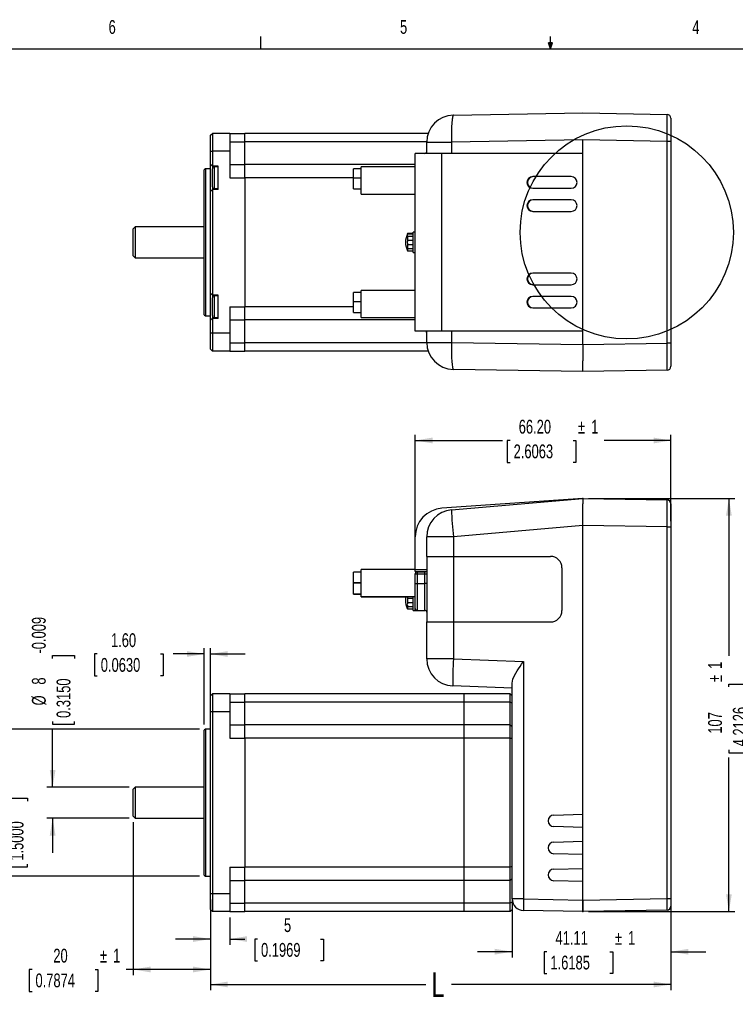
# Model space of a CAD drawing. Extents: x 11 to 421, y 5 to 275.
# Tile 3 of 15: x 124 to 248, y 105 to 275. Entities that reach past the tile are written whole.
import ezdxf
from ezdxf.enums import TextEntityAlignment as Align

# ---------------------------------------------------------------- set-up
doc = ezdxf.new("R2010")
doc.units = 0
doc.header["$PDSIZE"] = -1
doc.layers.get('0').update_dxf_attribs({"linetype": 'CONTINUOUS'})
doc.dimstyles.new('SLDDIMSTYLE0', dxfattribs={"dimtxt": 2.38125, "dimasz": 3, "dimexe": 0, "dimexo": 0.0625, "dimgap": 0.595313, "dimtad": 0, "dimlfac": 1.5, "dimrnd": 1e-09, "dimzin": 12, "dimsah": 1, "dimcen": 0.09, "dimazin": 3, "dimtfac": 1, "dimtofl": 0, "dimtmove": 0, "dimatfit": 3})
doc.dimstyles.new('SLDDIMSTYLE1', dxfattribs={"dimtxt": 2.38125, "dimasz": 3, "dimexe": 0, "dimexo": 0.0625, "dimgap": 0.595313, "dimtad": 0, "dimlfac": 1.5, "dimrnd": 1e-09, "dimzin": 4, "dimsah": 1, "dimcen": 0.09, "dimazin": 3, "dimtfac": 1, "dimtofl": 0, "dimtmove": 0, "dimatfit": 3})
doc.dimstyles.new('SLDDIMSTYLE2', dxfattribs={"dimtxt": 2.38125, "dimasz": 3, "dimexe": 0, "dimexo": 0.0625, "dimgap": 0.595313, "dimtad": 0, "dimlfac": 1.5, "dimrnd": 1e-09, "dimzin": 12, "dimsah": 1, "dimcen": 0.09, "dimazin": 3, "dimtfac": 1, "dimtmove": 0, "dimatfit": 3})
doc.dimstyles.new('SLDDIMSTYLE3', dxfattribs={"dimtxt": 2.38125, "dimasz": 3, "dimexe": 0, "dimexo": 0.0625, "dimgap": 0.595313, "dimtad": 0, "dimlfac": 1.5, "dimrnd": 1e-09, "dimzin": 4, "dimsah": 1, "dimcen": 0.09, "dimazin": 3, "dimtfac": 1, "dimtmove": 0, "dimatfit": 3})
doc.dimstyles.new('SLDDIMSTYLE4', dxfattribs={"dimtxt": 4.233333, "dimasz": 3, "dimexe": 0, "dimexo": 0.0625, "dimgap": 1.058333, "dimtad": 0, "dimlfac": 1.5, "dimrnd": 1e-09, "dimzin": 12, "dimsah": 1, "dimcen": 0.09, "dimazin": 3, "dimtfac": 1, "dimtofl": 0, "dimtmove": 0, "dimatfit": 3})

# ---------------------------------------------------------------- blocks, each defined once
blk = doc.blocks.new('_D')
at = {"color": 7, "linetype": 'CONTINUOUS'}
for p, q in [((222.51, 192.7), (247.71, 192.7)), ((246.71, 192.7), (246.71, 165.52)), ((246.71, 160.16), (246.71, 160.65)), ((246.71, 160.65), (250.49, 160.65)), ((250.49, 160.65), (250.49, 160.16)), ((246.71, 149.28), (246.71, 148.8)), ((246.71, 148.8), (250.49, 148.8)), ((246.71, 121.37), (246.71, 147.95)), ((250.49, 148.8), (250.49, 149.28)), ((222.51, 121.37), (247.71, 121.37))]:
    blk.add_line(p, q, dxfattribs=at)
for points in [[(246.71, 192.7), (246.21, 189.7), (247.21, 189.7)], [(246.71, 121.37), (247.21, 124.37), (246.21, 124.37)]]:
    blk.add_solid(points, dxfattribs=at)
at = {"color": 7, "linetype": 'CONTINUOUS', "width": 0.7}
for s, height, p in [('1', 2.38, (246.22, 163.28, 0.07)), ('%%p', 2.381, (246.22, 161.01, 0.07)), ('4.2126', 2.381, (250.49, 149.89, 0.07)), ('107', 2.381, (246.22, 152.08, 0.07))]:
    blk.add_text(s, height=height, rotation=90, dxfattribs=at).set_placement(p, align=Align.BOTTOM_LEFT)
blk = doc.blocks.new('_D_1')
at = {"color": 7, "linetype": 'CONTINUOUS'}
for p, q in [((192.57, 181.43), (192.57, 203.7)), ((192.57, 202.7), (207.63, 202.7)), ((208.96, 202.7), (208.47, 202.7)), ((208.47, 202.7), (208.47, 198.92)), ((219.84, 202.7), (220.32, 202.7)), ((220.32, 202.7), (220.32, 198.92)), ((236.71, 202.7), (225.2, 202.7)), ((236.71, 188.78), (236.71, 203.7)), ((208.47, 198.92), (208.96, 198.92)), ((220.32, 198.92), (219.84, 198.92))]:
    blk.add_line(p, q, dxfattribs=at)
for points in [[(192.57, 202.7), (195.57, 202.2), (195.57, 203.2)], [(236.71, 202.7), (233.71, 203.2), (233.71, 202.2)]]:
    blk.add_solid(points, dxfattribs=at)
at = {"color": 7, "linetype": 'CONTINUOUS', "width": 0.7}
for s, height, p in [('66.20', 2.381, (210.44, 203.18, 0.07)), ('%%p', 2.381, (220.68, 203.18, 0.07)), ('1', 2.38, (222.95, 203.18, 0.07)), ('2.6063', 2.381, (209.56, 198.92, 0.07))]:
    blk.add_text(s, height=height, dxfattribs=at).set_placement(p, align=Align.BOTTOM_LEFT)
blk = doc.blocks.new('_D_2')
at = {"color": 7, "linetype": 'CONTINUOUS'}
for p, q in [((143.91, 136.83), (143.91, 110.37)), ((157.24, 123.45), (157.24, 110.37)), ((126.45, 111.37), (125.97, 111.37)), ((125.97, 111.37), (125.97, 107.58)), ((137.33, 111.37), (137.82, 111.37)), ((137.82, 111.37), (137.82, 107.58)), ((143.91, 111.37), (142.69, 111.37)), ((157.24, 111.37), (143.91, 111.37)), ((125.97, 107.58), (126.45, 107.58)), ((137.82, 107.58), (137.33, 107.58))]:
    blk.add_line(p, q, dxfattribs=at)
for points in [[(143.91, 111.37), (146.91, 110.87), (146.91, 111.87)], [(157.24, 111.37), (154.24, 111.87), (154.24, 110.87)]]:
    blk.add_solid(points, dxfattribs=at)
at = {"color": 7, "linetype": 'CONTINUOUS', "width": 0.7}
for s, height, p in [('20', 2.381, (130.13, 111.85, 0.07)), ('%%p', 2.381, (138.18, 111.85, 0.07)), ('1', 2.38, (140.45, 111.85, 0.07)), ('0.7874', 2.381, (127.05, 107.58, 0.07))]:
    blk.add_text(s, height=height, dxfattribs=at).set_placement(p, align=Align.BOTTOM_LEFT)
blk = doc.blocks.new('_D_3')
at = {"color": 7, "linetype": 'CONTINUOUS'}
for p, q in [((130.01, 165.07), (130.01, 165.56)), ((130.01, 165.56), (133.79, 165.56)), ((133.79, 165.56), (133.79, 165.07)), ((130.01, 154.19), (130.01, 153.71)), ((130.01, 153.71), (133.79, 153.71)), ((133.79, 153.71), (133.79, 154.19)), ((130.01, 142.83), (130.01, 152.86)), ((143.24, 142.83), (129.01, 142.83)), ((143.24, 137.5), (129.01, 137.5)), ((130.01, 137.5), (130.01, 131.5))]:
    blk.add_line(p, q, dxfattribs=at)
for points in [[(130.01, 142.83), (130.51, 145.83), (129.51, 145.83)], [(130.01, 137.5), (129.51, 134.5), (130.51, 134.5)]]:
    blk.add_solid(points, dxfattribs=at)
at = {"color": 7, "linetype": 'CONTINUOUS', "width": 0.7}
for s, height, p in [('-0.009', 2.381, (129.53, 165.92, 0.07)), ('8', 2.38, (129.53, 160.55, 0.07)), ('0.3150', 2.381, (133.79, 154.8, 0.07)), ('%%c', 2.381, (129.53, 156.96, 0.07))]:
    blk.add_text(s, height=height, rotation=90, dxfattribs=at).set_placement(p, align=Align.BOTTOM_LEFT)
blk = doc.blocks.new('_D_4')
at = {"color": 7, "linetype": 'CONTINUOUS'}
for p, q in [((121.91, 152.87), (121.91, 158.87)), ((155.37, 152.87), (120.91, 152.87)), ((121.91, 140.43), (121.91, 140.92)), ((121.91, 140.92), (125.69, 140.92)), ((125.69, 140.92), (125.69, 140.43)), ((121.91, 129.55), (121.91, 129.07)), ((125.69, 129.07), (125.69, 129.55)), ((121.91, 129.07), (125.69, 129.07)), ((155.37, 127.47), (120.91, 127.47)), ((121.91, 127.47), (121.91, 121.47))]:
    blk.add_line(p, q, dxfattribs=at)
for points in [[(121.91, 152.87), (122.41, 155.87), (121.41, 155.87)], [(121.91, 127.47), (121.41, 124.47), (122.41, 124.47)]]:
    blk.add_solid(points, dxfattribs=at)
at = {"color": 7, "linetype": 'CONTINUOUS', "width": 0.7}
for s, p in [(' -0.025', (121.42, 141.28, 0.07)), ('38.10', (121.42, 132.83, 0.07)), ('1.5000', (125.69, 130.15, 0.07)), ('%%c', (121.42, 129.24, 0.07))]:
    blk.add_text(s, height=2.381, rotation=90, dxfattribs=at).set_placement(p, align=Align.BOTTOM_LEFT)
blk = doc.blocks.new('_D_5')
at = {"color": 7, "linetype": 'CONTINUOUS'}
for p, q in [((156.17, 153.67), (156.17, 166.84)), ((157.24, 156.88), (157.24, 166.84)), ((137.72, 165.84), (137.24, 165.84)), ((137.24, 165.84), (137.24, 162.05)), ((148.6, 165.84), (149.09, 165.84)), ((149.09, 165.84), (149.09, 162.05)), ((156.17, 165.84), (150.81, 165.84)), ((157.24, 165.84), (163.24, 165.84)), ((137.24, 162.05), (137.72, 162.05)), ((149.09, 162.05), (148.6, 162.05))]:
    blk.add_line(p, q, dxfattribs=at)
for points in [[(156.17, 165.84), (153.17, 166.34), (153.17, 165.34)], [(157.24, 165.84), (160.24, 165.34), (160.24, 166.34)]]:
    blk.add_solid(points, dxfattribs=at)
at = {"color": 7, "linetype": 'CONTINUOUS', "width": 0.7}
for s, p in [('1.60', (140.08, 166.32, 0.07)), ('0.0630', (138.32, 162.05, 0.07))]:
    blk.add_text(s, height=2.381, dxfattribs=at).set_placement(p, align=Align.BOTTOM_LEFT)
blk = doc.blocks.new('_D_6')
at = {"color": 7, "linetype": 'CONTINUOUS'}
for p, q in [((157.24, 123.45), (157.24, 115.63)), ((160.57, 120.37), (160.57, 115.63)), ((157.24, 116.63), (151.24, 116.63)), ((160.57, 116.63), (163.16, 116.63)), ((165.37, 116.63), (164.88, 116.63)), ((164.88, 116.63), (164.88, 112.85)), ((176.25, 116.63), (176.73, 116.63)), ((176.73, 116.63), (176.73, 112.85)), ((164.88, 112.85), (165.37, 112.85)), ((176.73, 112.85), (176.25, 112.85))]:
    blk.add_line(p, q, dxfattribs=at)
for points in [[(157.24, 116.63), (154.24, 117.13), (154.24, 116.13)], [(160.57, 116.63), (163.57, 116.13), (163.57, 117.13)]]:
    blk.add_solid(points, dxfattribs=at)
at = {"color": 7, "linetype": 'CONTINUOUS', "width": 0.7}
for s, height, p in [('5', 2.38, (169.93, 117.12, 0.07)), ('0.1969', 2.381, (165.97, 112.85, 0.07))]:
    blk.add_text(s, height=height, dxfattribs=at).set_placement(p, align=Align.BOTTOM_LEFT)
blk = doc.blocks.new('_D_7')
at = {"color": 7, "linetype": 'CONTINUOUS'}
for p, q in [((157.24, 123.45), (157.24, 107.78)), ((236.71, 122.62), (236.71, 107.78)), ((157.24, 108.78), (194.43, 108.78)), ((236.71, 108.78), (198.83, 108.78))]:
    blk.add_line(p, q, dxfattribs=at)
for points in [[(157.24, 108.78), (160.24, 108.28), (160.24, 109.28)], [(236.71, 108.78), (233.71, 109.28), (233.71, 108.28)]]:
    blk.add_solid(points, dxfattribs=at)
at = {"color": 7, "linetype": 'CONTINUOUS', "width": 0.7}
blk.add_text('L', height=4.23, dxfattribs=at).set_placement((195.39, 105.36, 0.07), align=Align.BOTTOM_LEFT)
blk = doc.blocks.new('_D_8')
at = {"color": 7, "linetype": 'CONTINUOUS'}
for p, q in [((209.3, 122.54), (209.3, 113.44)), ((236.71, 122.62), (236.71, 113.44)), ((209.3, 114.44), (203.3, 114.44)), ((215.3, 114.44), (214.82, 114.44)), ((214.82, 114.44), (214.82, 110.66)), ((226.18, 114.44), (226.67, 114.44)), ((226.67, 114.44), (226.67, 110.66)), ((236.71, 114.44), (242.71, 114.44)), ((214.82, 110.66), (215.3, 110.66)), ((226.67, 110.66), (226.18, 110.66))]:
    blk.add_line(p, q, dxfattribs=at)
for points in [[(209.3, 114.44), (206.3, 114.94), (206.3, 113.94)], [(236.71, 114.44), (239.71, 113.94), (239.71, 114.94)]]:
    blk.add_solid(points, dxfattribs=at)
at = {"color": 7, "linetype": 'CONTINUOUS', "width": 0.7}
for s, height, p in [('41.11', 2.381, (216.79, 114.92, 0.07)), ('%%p', 2.381, (227.03, 114.92, 0.07)), ('1', 2.38, (229.3, 114.92, 0.07)), ('1.6185', 2.381, (215.91, 110.66, 0.07))]:
    blk.add_text(s, height=height, dxfattribs=at).set_placement(p, align=Align.BOTTOM_LEFT)

msp = doc.modelspace()

# ---------------------------------------------------------------- linework, layer by layer
at = {"color": 7, "linetype": 'CONTINUOUS'}
for p, q in [((165.9192, 270.3087), (165.9192, 272.4626)), ((215.9254, 270.3087), (215.9254, 272.4626)), ((15.9068, 270.3087), (415.9568, 270.3087)), ((215.9254, 270.3087), (215.5889, 271.3737)), ((216.2443, 271.3737), (215.5889, 271.3737)), ((215.7467, 271.3737), (215.9254, 270.3087)), ((215.9254, 270.3087), (216.2443, 271.3737)), ((216.0501, 271.3737), (215.9254, 270.3087)), ((199.1586, 258.8634), (221.5067, 259.2535)), ((221.5067, 259.2535), (236.0517, 258.9996)), ((236.7067, 258.333), (236.7067, 254.3337)), ((157.24, 255.3872), (157.5734, 255.7205)), ((157.24, 252.6335), (157.24, 255.3872)), ((157.5734, 255.7205), (157.5734, 252.6335)), ((160.5734, 255.7205), (157.5734, 255.7205)), ((160.5734, 255.7205), (160.5734, 252.6335)), ((160.5734, 255.7205), (163.1734, 255.7205)), ((163.1734, 254.2647), (163.1734, 255.7205)), ((194.8289, 255.7205), (163.1734, 255.7205)), ((160.5734, 254.2647), (163.1734, 254.2647)), ((163.1734, 250.3352), (163.1734, 254.2647)), ((194.5739, 254.2647), (163.1734, 254.2647)), ((194.5734, 254.1975), (198.8333, 254.1975)), ((194.5734, 252.2535), (194.5734, 254.1975)), ((221.5067, 254.5932), (198.8333, 254.1975)), ((221.5067, 219.2471), (221.5067, 254.5932)), ((236.0517, 254.3337), (221.5067, 254.5875)), ((221.5067, 219.2528), (221.5067, 254.5875)), ((236.0517, 219.5067), (236.0517, 254.3337)), ((236.7067, 254.3337), (236.0517, 254.3337)), ((236.7067, 254.3337), (236.7067, 219.5067)), ((157.24, 252.6335), (157.5734, 252.6335)), ((157.24, 250.3868), (157.24, 252.6335)), ((160.5734, 252.6335), (157.5734, 252.6335)), ((157.5734, 252.6335), (157.5734, 250.0535)), ((160.5734, 252.6335), (160.5734, 248.0538)), ((192.5734, 221.5868), (192.5734, 252.2535)), ((197.1715, 252.2535), (192.5734, 252.2535)), ((197.1715, 221.5868), (197.1715, 252.2535)), ((221.5067, 252.2535), (197.1715, 252.2535)), ((221.5067, 221.5868), (221.5067, 252.2535)), ((157.24, 250.3868), (157.5734, 250.0535)), ((157.24, 245.7202), (157.24, 250.3868)), ((158.5734, 250.0535), (157.5734, 250.0535)), ((157.5734, 250.0535), (157.5734, 249.5868)), ((158.5734, 249.9202), (157.9067, 249.9202)), ((158.5734, 246.0535), (158.5734, 250.0535)), ((160.5734, 250.3352), (163.1734, 250.3352)), ((163.1734, 248.0538), (163.1734, 250.3352)), ((192.5734, 250.3352), (163.1734, 250.3352)), ((192.5734, 249.9202), (183.24, 249.9202)), ((183.24, 245.2535), (183.24, 249.9202)), ((156.3734, 249.6202), (156.1734, 249.4202)), ((156.1734, 224.4202), (156.1734, 249.4202)), ((157.24, 249.6202), (156.3734, 249.6202)), ((156.3734, 249.6202), (156.3734, 224.2202)), ((157.5734, 246.5202), (157.5734, 249.5868)), ((183.24, 249.5868), (181.9067, 249.5868)), ((181.9067, 247.9791), (181.9067, 249.5868)), ((219.5116, 248.2535), (212.8612, 248.2535)), ((219.5116, 248.2535), (219.514, 248.2535)), ((157.5734, 246.5202), (157.5734, 246.0535)), ((160.5734, 248.0538), (163.1734, 248.0538)), ((163.1734, 248.0538), (163.1734, 225.7865)), ((181.9067, 248.0538), (163.1734, 248.0538)), ((183.24, 247.9791), (181.9067, 247.9791)), ((181.9067, 246.1227), (181.9067, 247.9791)), ((157.24, 245.7202), (157.5734, 246.0535)), ((157.24, 228.1202), (157.24, 245.7202)), ((157.5734, 246.0535), (157.5734, 227.7868)), ((158.5734, 246.0535), (157.5734, 246.0535)), ((157.9067, 246.1868), (158.5734, 246.1868)), ((181.9067, 246.1227), (183.24, 246.1227)), ((183.24, 245.2535), (192.5734, 245.2535)), ((212.8612, 246.2535), (219.5116, 246.2535)), ((219.514, 246.2535), (219.5116, 246.2535)), ((219.5116, 244.2535), (212.8612, 244.2535)), ((219.5116, 244.2535), (219.514, 244.2535)), ((212.8612, 242.2535), (219.5116, 242.2535)), ((219.514, 242.2535), (219.5116, 242.2535)), ((144.24, 239.5868), (143.9067, 239.2535)), ((143.9067, 234.5868), (143.9067, 239.2535)), ((156.1734, 239.5868), (144.24, 239.5868)), ((144.24, 239.5868), (144.24, 234.2535)), ((192.24, 238.4202), (191.2633, 238.4202)), ((191.2633, 238.4202), (191.2633, 238.3707)), ((191.2633, 238.3707), (192.24, 238.3707)), ((192.5734, 238.6868), (192.24, 238.6868)), ((192.24, 235.1535), (192.24, 238.6868)), ((191.2633, 237.9763), (191.2633, 237.3146)), ((191.2633, 237.9763), (192.24, 237.9763)), ((191.2633, 237.3146), (192.24, 237.3146)), ((191.2633, 236.5257), (191.2633, 235.8641)), ((191.2633, 236.5257), (192.24, 236.5257)), ((191.2633, 235.8641), (192.24, 235.8641)), ((191.2633, 235.4696), (191.2633, 235.4202)), ((191.2633, 235.4696), (192.24, 235.4696)), ((191.2633, 235.4202), (192.24, 235.4202)), ((192.24, 235.1535), (192.5734, 235.1535)), ((143.9067, 234.5868), (144.24, 234.2535)), ((144.24, 234.2535), (156.1734, 234.2535)), ((219.5116, 231.5868), (212.8612, 231.5868)), ((219.5116, 231.5868), (219.514, 231.5868)), ((212.8612, 229.5868), (219.5116, 229.5868)), ((219.514, 229.5868), (219.5116, 229.5868)), ((157.24, 228.1202), (157.5734, 227.7868)), ((157.24, 223.4535), (157.24, 228.1202)), ((183.24, 228.2535), (181.9067, 228.2535)), ((181.9067, 226.6458), (181.9067, 228.2535)), ((192.5734, 228.5868), (183.24, 228.5868)), ((183.24, 223.9202), (183.24, 228.5868)), ((158.5734, 227.7868), (157.5734, 227.7868)), ((157.5734, 227.7868), (157.5734, 227.3202)), ((157.5734, 224.2535), (157.5734, 227.3202)), ((158.5734, 227.6535), (157.9067, 227.6535)), ((158.5734, 223.7868), (158.5734, 227.7868)), ((183.24, 226.6458), (181.9067, 226.6458)), ((181.9067, 224.7894), (181.9067, 226.6458)), ((219.5116, 227.5868), (212.8612, 227.5868)), ((219.5116, 227.5868), (219.514, 227.5868)), ((156.1734, 224.4202), (156.3734, 224.2202)), ((160.5734, 225.7865), (163.1734, 225.7865)), ((160.5734, 225.7865), (160.5734, 221.2068)), ((163.1734, 223.5052), (163.1734, 225.7865)), ((181.9067, 225.7865), (163.1734, 225.7865)), ((181.9067, 224.7894), (183.24, 224.7894)), ((212.8612, 225.5868), (219.5116, 225.5868)), ((219.514, 225.5868), (219.5116, 225.5868)), ((156.3734, 224.2202), (157.24, 224.2202)), ((157.5734, 223.7868), (157.24, 223.4535)), ((157.24, 221.2068), (157.24, 223.4535)), ((157.5734, 224.2535), (157.5734, 223.7868)), ((157.5734, 223.7868), (157.5734, 221.2068)), ((158.5734, 223.7868), (157.5734, 223.7868)), ((157.9067, 223.9202), (158.5734, 223.9202)), ((160.5734, 223.5052), (163.1734, 223.5052)), ((163.1734, 219.5756), (163.1734, 223.5052)), ((192.5734, 223.5052), (163.1734, 223.5052)), ((183.24, 223.9202), (192.5734, 223.9202)), ((157.5734, 221.2068), (157.24, 221.2068)), ((157.24, 218.4532), (157.24, 221.2068)), ((160.5734, 221.2068), (157.5734, 221.2068)), ((157.5734, 221.2068), (157.5734, 218.1198)), ((160.5734, 221.2068), (160.5734, 218.1198)), ((197.1715, 221.5868), (192.5734, 221.5868)), ((194.5734, 219.6429), (194.5734, 221.5868)), ((221.5067, 221.5868), (197.1715, 221.5868)), ((160.5734, 219.5756), (163.1734, 219.5756)), ((163.1734, 218.1198), (163.1734, 219.5756)), ((194.5739, 219.5756), (163.1734, 219.5756)), ((194.5734, 219.6429), (198.8333, 219.6429)), ((198.8333, 219.6429), (221.5067, 219.2471)), ((221.5067, 219.2528), (236.0517, 219.5067)), ((236.7067, 219.5067), (236.0517, 219.5067)), ((236.7067, 219.5067), (236.7067, 215.5073)), ((157.5734, 218.1198), (157.24, 218.4532)), ((160.5734, 218.1198), (157.5734, 218.1198)), ((160.5734, 218.1198), (163.1734, 218.1198)), ((194.8289, 218.1198), (163.1734, 218.1198)), ((221.5067, 219.2471), (221.5067, 216.457)), ((221.5067, 214.5868), (221.5067, 216.457)), ((221.5067, 214.5868), (199.1586, 214.9769)), ((236.0517, 214.8407), (221.5067, 214.5868)), ((221.5067, 192.699), (197.1715, 190.9973)), ((198.8333, 190.7154), (221.5067, 192.699)), ((221.5067, 192.699), (236.0517, 192.4451)), ((221.5067, 192.699), (221.5067, 191.7688)), ((221.5067, 188.0331), (221.5067, 191.7688)), ((236.7067, 191.7786), (236.7067, 187.7792)), ((221.5067, 188.0217), (199.1586, 186.0664)), ((236.0517, 187.7792), (221.5067, 188.0331)), ((221.5067, 123.3654), (221.5067, 188.0331)), ((221.5067, 138.1657), (221.5067, 188.0217)), ((236.0517, 123.6193), (236.0517, 187.7792)), ((236.0517, 187.7792), (236.7067, 187.7792)), ((236.7067, 187.7792), (236.7067, 123.6193)), ((192.5734, 180.4331), (192.5734, 186.0664)), ((199.1586, 186.0664), (194.5734, 186.0664)), ((194.5734, 182.699), (194.5734, 186.0664)), ((199.1586, 186.0664), (199.1586, 182.699)), ((194.5734, 182.699), (199.1586, 182.699)), ((194.5734, 182.699), (194.5734, 171.3657)), ((199.1586, 182.699), (215.9067, 182.699)), ((199.1586, 182.699), (199.1586, 171.3657)), ((192.5734, 180.4324), (183.24, 180.4324)), ((183.24, 179.0272), (183.24, 180.4324)), ((192.5734, 180.4331), (194.5734, 180.4331)), ((192.5734, 180.0998), (192.5734, 180.4331)), ((217.9067, 180.699), (217.9067, 173.3657)), ((183.24, 179.9554), (181.9067, 179.9554)), ((181.9067, 179.0272), (181.9067, 179.9554)), ((181.9067, 178.099), (181.9067, 179.0272)), ((183.24, 178.099), (183.24, 179.0272)), ((192.5734, 180.0998), (194.44, 180.0998)), ((192.5734, 179.6998), (192.9067, 179.6998)), ((192.5734, 178.0331), (192.5734, 179.6998)), ((192.9067, 180.0331), (192.9067, 179.6998)), ((192.9067, 180.0331), (194.24, 180.0331)), ((192.9067, 179.6998), (194.24, 179.6998)), ((192.9067, 179.6998), (192.9067, 178.0331)), ((194.24, 179.6998), (194.24, 180.0331)), ((194.24, 178.0331), (194.24, 179.6998)), ((194.24, 179.6998), (194.5734, 179.6998)), ((183.24, 178.099), (181.9067, 178.099)), ((181.9067, 178.099), (183.24, 178.099)), ((181.9067, 177.1708), (181.9067, 178.099)), ((181.9067, 176.2426), (181.9067, 177.1708)), ((183.24, 175.7657), (183.24, 178.099)), ((192.5734, 173.6998), (192.5734, 178.0331)), ((192.5734, 178.0331), (192.9067, 178.0331)), ((192.9067, 178.0331), (192.9067, 173.3664)), ((192.9067, 178.0331), (194.24, 178.0331)), ((194.24, 173.3664), (194.24, 178.0331)), ((194.5734, 178.0331), (194.24, 178.0331)), ((181.9067, 176.2426), (183.24, 176.2426)), ((181.9067, 176.1759), (181.9067, 176.2426)), ((181.9067, 176.1759), (183.24, 176.1759)), ((183.24, 175.7657), (192.5734, 175.7657)), ((183.24, 175.699), (183.24, 175.7657)), ((183.24, 175.699), (190.9612, 175.699)), ((191.2633, 175.481), (191.2633, 174.717)), ((191.2633, 175.481), (192.24, 175.481)), ((192.24, 175.099), (192.24, 175.7657)), ((192.24, 173.3324), (192.24, 175.099)), ((191.2633, 174.717), (192.24, 174.717)), ((191.2633, 174.0338), (192.24, 174.0338)), ((191.2633, 174.0338), (191.2633, 173.6518)), ((191.2633, 173.6518), (192.24, 173.6518)), ((192.5734, 173.3657), (192.5734, 173.6998)), ((192.24, 173.3324), (192.5734, 173.3324)), ((192.5734, 173.3657), (194.2625, 173.3657)), ((192.5734, 173.3324), (192.5734, 173.3657)), ((192.9067, 173.3664), (194.24, 173.3664)), ((194.5734, 164.9865), (194.5734, 171.3657)), ((194.5734, 171.3657), (199.1586, 171.3657)), ((199.1586, 171.3657), (199.1586, 164.9865)), ((199.1586, 171.3657), (215.9067, 171.3657)), ((199.1586, 164.9865), (194.5734, 164.9865)), ((199.1586, 164.9865), (211.2651, 164.5637)), ((211.2651, 164.5637), (211.2651, 123.5441)), ((209.3, 159.9657), (199.0772, 160.3227)), ((209.3, 123.5441), (209.3, 160.8261)), ((157.5734, 158.966), (157.24, 158.6327)), ((157.24, 155.8791), (157.24, 158.6327)), ((157.5734, 158.966), (157.5734, 155.8791)), ((160.5734, 158.966), (157.5734, 158.966)), ((160.5734, 158.966), (160.5734, 155.8791)), ((160.5734, 158.966), (163.1734, 158.966)), ((163.1734, 157.5102), (163.1734, 158.966)), ((201.04, 158.966), (163.1734, 158.966)), ((201.04, 157.5102), (201.04, 158.966)), ((208.9667, 158.966), (201.04, 158.966)), ((208.9667, 157.5102), (208.9667, 158.966)), ((209.3, 158.6327), (208.9667, 158.966)), ((160.5734, 157.5102), (163.1734, 157.5102)), ((163.1734, 153.5807), (163.1734, 157.5102)), ((201.04, 157.5102), (163.1734, 157.5102)), ((201.04, 153.5807), (201.04, 157.5102)), ((208.9667, 157.5102), (201.04, 157.5102)), ((208.9667, 153.5807), (208.9667, 157.5102)), ((209.3, 157.3249), (208.9667, 157.5102)), ((157.24, 124.4523), (157.24, 155.8791)), ((157.5734, 155.8791), (157.24, 155.8791)), ((160.5734, 155.8791), (157.5734, 155.8791)), ((157.5734, 155.8791), (157.5734, 124.4523)), ((160.5734, 155.8791), (160.5734, 151.2994)), ((160.5734, 153.5807), (163.1734, 153.5807)), ((163.1734, 151.2994), (163.1734, 153.5807)), ((201.04, 153.5807), (163.1734, 153.5807)), ((201.04, 151.2994), (201.04, 153.5807)), ((208.9667, 153.5807), (201.04, 153.5807)), ((208.9667, 151.2994), (208.9667, 153.5807)), ((209.3, 153.2514), (208.9667, 153.5807)), ((156.3734, 152.8657), (156.1734, 152.6657)), ((156.1734, 140.1657), (156.1734, 152.6657)), ((157.24, 152.8657), (156.3734, 152.8657)), ((156.3734, 152.8657), (156.3734, 140.1657)), ((160.5734, 151.2994), (163.1734, 151.2994)), ((163.1734, 151.2994), (163.1734, 129.032)), ((201.04, 151.2994), (163.1734, 151.2994)), ((201.04, 129.032), (201.04, 151.2994)), ((208.9667, 151.2994), (201.04, 151.2994)), ((208.9667, 129.032), (208.9667, 151.2994)), ((209.3, 151.2021), (208.9667, 151.2994)), ((144.24, 142.8324), (143.9067, 142.499)), ((156.1734, 142.8324), (144.24, 142.8324)), ((144.24, 142.8324), (144.24, 140.1657)), ((143.9067, 140.1657), (143.9067, 142.499)), ((143.9067, 137.8324), (143.9067, 140.1657)), ((144.24, 140.1657), (144.24, 137.499)), ((156.1734, 127.6657), (156.1734, 140.1657)), ((156.3734, 140.1657), (156.3734, 127.4657)), ((143.9067, 137.8324), (144.24, 137.499)), ((216.4801, 138.032), (221.5067, 138.1657)), ((144.24, 137.499), (156.1734, 137.499)), ((221.5067, 135.899), (216.4801, 136.0327)), ((221.5067, 133.499), (221.5067, 135.899)), ((216.4801, 133.3653), (221.5067, 133.499)), ((221.5067, 131.2324), (216.4801, 131.366)), ((221.5067, 128.8324), (221.5067, 131.2324)), ((156.1734, 127.6657), (156.3734, 127.4657)), ((160.5734, 129.032), (163.1734, 129.032)), ((160.5734, 129.032), (160.5734, 124.4523)), ((163.1734, 126.7507), (163.1734, 129.032)), ((201.04, 129.032), (163.1734, 129.032)), ((201.04, 126.7507), (201.04, 129.032)), ((208.9667, 129.032), (201.04, 129.032)), ((209.3, 129.1293), (208.9667, 129.032)), ((208.9667, 126.7507), (208.9667, 129.032)), ((216.4801, 128.6987), (221.5067, 128.8324)), ((156.3734, 127.4657), (157.24, 127.4657)), ((160.5734, 126.7507), (163.1734, 126.7507)), ((163.1734, 122.8212), (163.1734, 126.7507)), ((201.04, 126.7507), (163.1734, 126.7507)), ((201.04, 122.8212), (201.04, 126.7507)), ((208.9667, 126.7507), (201.04, 126.7507)), ((209.3, 127.08), (208.9667, 126.7507)), ((208.9667, 122.8212), (208.9667, 126.7507)), ((221.5067, 126.5657), (216.4801, 126.6994)), ((221.5067, 123.3654), (221.5067, 126.5657)), ((157.5734, 124.4523), (157.24, 124.4523)), ((157.24, 121.6987), (157.24, 124.4523)), ((160.5734, 124.4523), (157.5734, 124.4523)), ((157.5734, 124.4523), (157.5734, 121.3654)), ((160.5734, 124.4523), (160.5734, 121.3654)), ((160.5734, 122.8212), (163.1734, 122.8212)), ((163.1734, 121.3654), (163.1734, 122.8212)), ((201.04, 122.8212), (163.1734, 122.8212)), ((201.04, 121.3654), (201.04, 122.8212)), ((208.9667, 122.8212), (201.04, 122.8212)), ((209.3, 123.0064), (208.9667, 122.8212)), ((208.9667, 121.3654), (208.9667, 122.8212)), ((209.3, 123.5441), (209.3, 123.0064)), ((211.2651, 123.5441), (209.3, 123.5441)), ((209.3, 123.0064), (209.3, 121.6987)), ((211.2651, 123.5441), (221.5067, 123.3654)), ((221.5067, 123.3654), (236.0517, 123.6193)), ((221.5067, 121.3657), (221.5067, 123.3654)), ((221.5067, 123.3654), (221.5067, 121.3657)), ((236.0517, 123.6193), (236.7067, 123.6193)), ((236.7067, 123.6193), (236.7067, 122.2861)), ((157.5734, 121.3654), (157.24, 121.6987)), ((160.5734, 121.3654), (157.5734, 121.3654)), ((160.5734, 121.3654), (163.1734, 121.3654)), ((201.04, 121.3654), (163.1734, 121.3654)), ((208.9667, 121.3654), (201.04, 121.3654)), ((208.9667, 121.3654), (209.3, 121.6987)), ((221.5067, 121.3657), (211.2651, 121.5445)), ((236.0517, 121.6196), (221.5067, 121.3657))]:
    msp.add_line(p, q, dxfattribs=at)
at = {"color": 8, "linetype": 'CONTINUOUS'}
for p, q in [((198.8333, 254.1975), (198.8333, 252.2535)), ((157.9067, 249.9202), (157.9067, 246.1868)), ((157.9067, 227.6535), (157.9067, 223.9202)), ((198.8333, 221.5868), (198.8333, 219.6429))]:
    msp.add_line(p, q, dxfattribs=at)
at = {"color": 7, "linetype": 'CONTINUOUS', "flags": 128}
for points in [[(199.1586, 258.8634), (199.1215, 258.8429), (199.0853, 258.7828), (199.0505, 258.6837), (199.0173, 258.5464), (198.986, 258.372), (198.9569, 258.1621), (198.9302, 257.9185), (198.9061, 257.6431), (198.8849, 257.3384), (198.8666, 257.007), (198.8516, 256.6516), (198.8399, 256.2754), (198.8316, 255.8814), (198.8267, 255.4731), (198.8254, 255.054), (198.8276, 254.6276), (198.8333, 254.1975)], [(191.2633, 238.3707), (191.209, 238.1645), (191.2238, 238.0224), (191.2633, 237.9763)], [(191.2633, 235.8641), (191.209, 235.7673), (191.2238, 235.5951), (191.2633, 235.4696)], [(198.8333, 219.6429), (198.8276, 219.2128), (198.8254, 218.7863), (198.8267, 218.3672), (198.8316, 217.9589), (198.8399, 217.5649), (198.8516, 217.1887), (198.8666, 216.8333), (198.8849, 216.5019), (198.9061, 216.1972), (198.9302, 215.9219), (198.9569, 215.6782), (198.986, 215.4683), (199.0173, 215.294), (199.0505, 215.1566), (199.0853, 215.0575), (199.1215, 214.9974), (199.1586, 214.9769)], [(191.2149, 175.7657), (191.2238, 175.6068), (191.2633, 175.481)], [(191.2633, 173.6518), (191.209, 173.715), (191.2133, 173.7099)], [(209.3, 160.8261), (209.339, 161.1362), (209.4484, 161.4888), (209.6706, 161.9877), (209.964, 162.5294), (210.187, 162.9044), (210.4266, 163.2885), (210.6824, 163.6853), (210.9473, 164.0874), (211.2589, 164.5545), (211.2651, 164.5637)]]:
    msp.add_lwpolyline(points, dxfattribs=at)
at = {"color": 7, "linetype": 'CONTINUOUS'}
msp.add_circle((229.0842, 238.6378), 18.395, dxfattribs=at)
for centre, radius, start, end in [((199.24, 254.1975), 4.6667, 91, 180), ((-221.8049, 256.6666), 457.8625, 359.708056, 0.291944), ((236.04, 258.333), 0.6667, 0, 89), ((194.24, 252.5868), 0.3333, 270, 0), ((157.9067, 249.5868), 0.3333, 90, 180), ((212.863, 247.2535), 1, 90.108319, 269.891681), ((212.8745, 247.2535), 1, 90.159774, 269.840226), ((212.8745, 247.2535), 1, 90.159774, 269.840226), ((212.9561, 247.2535), 1, 90.108319, 269.891681), ((219.5097, 247.2535), 1, 270.108319, 89.891681), ((219.5112, 247.2535), 1, 270.163797, 89.836203), ((157.9067, 246.5202), 0.3333, 180, 270), ((212.863, 243.2535), 1, 90.108319, 269.891681), ((212.8745, 243.2535), 1, 90.159774, 269.840226), ((212.8745, 243.2535), 1, 90.159774, 269.840226), ((212.9561, 243.2535), 1, 90.108319, 269.891681), ((219.5097, 243.2535), 1, 270.108319, 89.891681), ((219.5112, 243.2535), 1, 270.163797, 89.836203), ((194.24, 236.9202), 3.3333, 153.256316, 179.985837), ((194.24, 236.9202), 3.3333, 179.985837, 206.743684), ((192.5892, 236.9202), 1.3833, 163.432502, 196.567498), ((212.863, 230.5868), 1, 90.108319, 269.891681), ((212.8746, 230.5868), 1, 90.163797, 269.836203), ((212.8746, 230.5868), 1, 90.163797, 269.836203), ((212.9561, 230.5868), 1, 90.108319, 269.891681), ((219.5097, 230.5868), 1, 270.108319, 89.891681), ((219.5112, 230.5868), 1, 270.159774, 89.840226), ((157.9067, 227.3202), 0.3333, 90, 180), ((212.863, 226.5868), 1, 90.108319, 269.891681), ((212.8746, 226.5868), 1, 90.163797, 269.836203), ((212.8746, 226.5868), 1, 90.163797, 269.836203), ((212.9561, 226.5868), 1, 90.108319, 269.891681), ((219.5097, 226.5868), 1, 270.108319, 89.891681), ((219.5112, 226.5868), 1, 270.159774, 89.840226), ((157.9067, 224.2535), 0.3333, 180, 270), ((194.24, 221.2535), 0.3333, 0, 90), ((199.24, 219.6429), 4.6667, 180, 269), ((-242.1836, 217.1737), 478.241, 359.720496, 0.279504), ((236.04, 215.5073), 0.6667, 271, 0), ((-221.8049, 190.1122), 457.8625, 359.708056, 0.291944), ((236.04, 191.7786), 0.6667, 0, 89), ((197.5163, 186.0664), 4.9429, 94, 180), ((199.24, 186.0664), 4.6667, 95, 180), ((267.2853, 193.1691), 68.496, 182.05294, 185.951938), ((215.9067, 180.699), 2, 360, 90), ((192.9067, 179.6998), 0.3333, 90, 180), ((194.24, 180.3664), 0.3333, 270, 306.869898), ((194.24, 175.099), 3.3333, 168.463041, 179.996173), ((194.24, 175.099), 3.3333, 179.996173, 204.651299), ((192.2769, 174.3754), 1.0696, 161.375213, 198.624787), ((192.9067, 173.6998), 0.3333, 180, 270), ((194.24, 173.0331), 0.3333, 0, 90), ((215.9067, 173.3657), 2, 270, 360), ((199.24, 164.9865), 4.6667, 180, 268), ((267.4279, 161.462), 68.3602, 177.044691, 180.955004), ((216.5067, 137.0324), 1, 91.523476, 268.476524), ((216.5067, 132.3657), 1, 91.523476, 268.476524), ((216.5067, 127.699), 1, 91.523476, 268.476524), ((211.3, 123.5441), 2, 180, 269), ((237.205, 122.5443), 25.9591, 177.792634, 182.207366), ((141.9327, 122.6194), 94.1243, 359.391356, 0.608644), ((236.04, 122.2861), 0.6667, 271, 0)]:
    msp.add_arc(centre, radius, start, end, dxfattribs=at)
for p in [(221.5067, 192.699), (192.5734, 180.4331), (221.5067, 121.3657)]:
    msp.add_point(p, dxfattribs=at)

# ---------------------------------------------------------------- texts
at = {"color": 7, "linetype": 'CONTINUOUS', "width": 0.7}
for s, p in [('6', (139.6667, 272.1838)), ('5', (189.9588, 272.1974)), ('4', (240.3932, 272.1561))]:
    msp.add_text(s, height=2.3813, dxfattribs=at).set_placement(p, align=Align.BOTTOM_LEFT)

# ---------------------------------------------------------------- dimensions: what is measured, and where the dimension line sits
at = {"color": 7, "linetype": 'CONTINUOUS'}
for base, p1, p2, text, dimstyle, picture, middle in [((236.7067, 202.699), (192.5734, 180.4331), (236.7067, 187.7792), '<>%%p1', 'SLDDIMSTYLE1', '_D_1', (216.4131, 202.699)), ((157.24, 111.3654), (143.9067, 137.8324), (157.24, 124.4523), '<>%%p1', 'SLDDIMSTYLE0', '_D_2', (133.9067, 111.3654)), ((236.7067, 108.78), (157.24, 124.4523), (236.7067, 123.6193), 'L', 'SLDDIMSTYLE4', '_D_7', (196.629, 108.78)), ((209.3, 114.4393), (236.7067, 123.6193), (209.3, 123.5441), '<>%%p1', 'SLDDIMSTYLE2', '_D_8', (222.758, 114.4393))]:
    dim = msp.add_linear_dim(base=base, p1=p1, p2=p2, text=text, dimstyle=dimstyle, dxfattribs=at)
    dim.commit()
    dim.dimension.update_dxf_attribs({"geometry": picture, "text_midpoint": middle, "dimtype": 160})
for base, p1, p2, text, dimstyle, picture, middle in [((246.7067, 121.3657), (221.5067, 192.699), (221.5067, 121.3657), '<>%%p1', 'SLDDIMSTYLE0', '_D', (246.7067, 156.7384)), ((130.0082, 137.499), (144.24, 142.8324), (144.24, 137.499), '%%c<>-0.009', 'SLDDIMSTYLE2', '_D_3', (130.0082, 164.1182)), ((121.9067, 127.4657), (156.3734, 152.8657), (156.3734, 127.4657), '%%c<> -0.025', 'SLDDIMSTYLE3', '_D_4', (121.9067, 139.9146))]:
    dim = msp.add_linear_dim(base=base, p1=p1, p2=p2, angle=90, text=text, dimstyle=dimstyle, dxfattribs=at)
    dim.commit()
    dim.dimension.update_dxf_attribs({"geometry": picture, "text_midpoint": middle, "dimtype": 160})
for base, p1, p2, dimstyle, picture, middle in [((157.24, 165.8367), (156.1734, 152.6657), (157.24, 155.8791), 'SLDDIMSTYLE3', '_D_5', (143.1617, 165.8367)), ((157.24, 116.634), (160.5734, 121.3654), (157.24, 124.4523), 'SLDDIMSTYLE2', '_D_6', (170.8083, 116.634))]:
    dim = msp.add_linear_dim(base=base, p1=p1, p2=p2, dimstyle=dimstyle, dxfattribs=at)
    dim.commit()
    dim.dimension.update_dxf_attribs({"geometry": picture, "text_midpoint": middle, "dimtype": 160})

doc.saveas('drawing.dxf')
